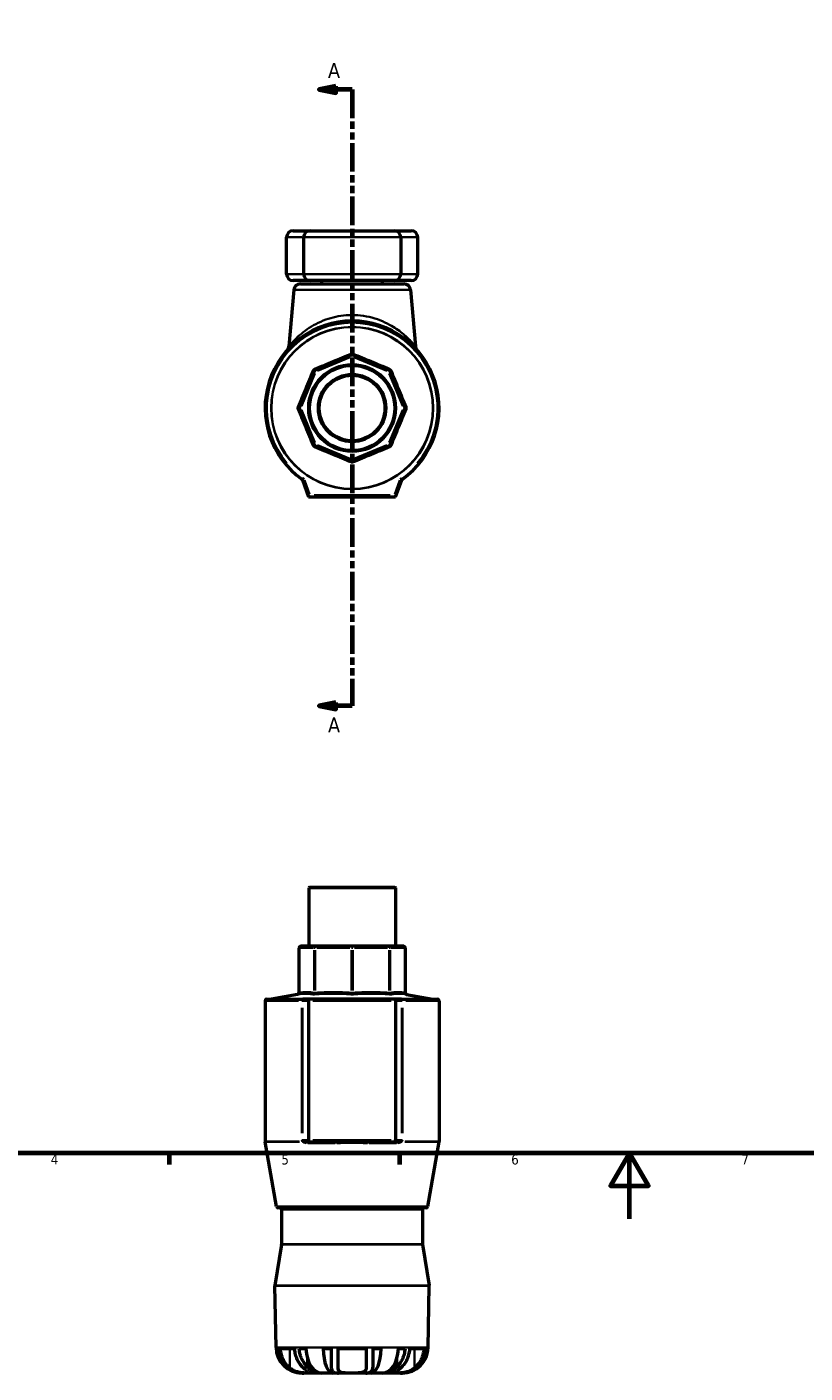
# Model space of a CAD drawing. Header units: millimetres. Extents: x 0 to 948, y -47 to 779.
# Tile 2 of 5: x 237 to 474, y -47 to 363. Entities that reach past the tile are written whole.
import ezdxf

# ---------------------------------------------------------------- set-up
doc = ezdxf.new("R2010")
doc.units = ezdxf.units.MM
doc.linetypes.add('DOUBLE_DASH_CHAIN', pattern=[1.2403, 0.6614, -0.0827, 0.1654, -0.0827, 0.1654, -0.0827])
for name, color, linetype, lineweight in [('Border (ANSI)', 7, 'Continuous', 70), ('Section Line (ANSI)', 7, 'DOUBLE_DASH_CHAIN', 70), ('Visible (ANSI)', 7, 'Continuous', 50), ('Visible Narrow (ANSI)', 7, 'Continuous', 35)]:
    doc.layers.add(name, color=color, linetype=linetype, lineweight=lineweight)
doc.styles.add('Label Text (ANSI)', font='tahoma.ttf')
doc.styles.add('Note Text (ANSI)', font='tahoma.ttf')

# ---------------------------------------------------------------- blocks, each defined once
blk = doc.blocks.new('Borders Default Border')
at = {"layer": 'Border (ANSI)'}
for p, q in [((280.33, 20), (280.33, 16.55)), ((350.42, 20), (350.42, 16.55))]:
    blk.add_line(p, q, dxfattribs=at)
at = {"layer": 'Border (ANSI)', "flags": 128}
for points in [[(20, 20), (20, 574), (821, 574), (821, 20), (20, 20)], [(420.5, 0), (420.5, 20), (414.73, 10), (426.27, 10), (420.5, 20)]]:
    blk.add_lwpolyline(points, dxfattribs=at)
at = {"layer": 'Border (ANSI)', "char_height": 3.05, "attachment_point": 7, "style": 'Note Text (ANSI)'}
for s, insert in [('4', (244.23, 16.55)), ('6', (384.49, 16.49)), ('7', (454.6, 16.55)), ('5', (314.48, 16.49))]:
    blk.add_mtext(s, dxfattribs=dict(at, insert=insert))
blk = doc.blocks.new('2dTransSection0')
at = {"layer": 'Section Line (ANSI)', "linetype": 'Continuous'}
for p, q in [((331.03, 344.94), (326.03, 343.94)), ((331.03, 342.94), (331.03, 344.94)), ((331.03, 343.94), (326.03, 343.94)), ((326.03, 343.94), (331.03, 342.94)), ((336.03, 343.94), (331.03, 343.94)), ((336.03, 343.94), (336.03, 335.72)), ((336.03, 164.42), (336.03, 156.2)), ((331.03, 157.2), (326.03, 156.2)), ((331.03, 156.2), (326.03, 156.2)), ((326.03, 156.2), (331.03, 155.2)), ((331.03, 155.2), (331.03, 157.2)), ((336.03, 156.2), (331.03, 156.2))]:
    blk.add_line(p, q, dxfattribs=at)
at = {"layer": 'Section Line (ANSI)', "linetype": 'DOUBLE_DASH_CHAIN', "ltscale": 13.158498}
blk.add_line((336.03, 343.94), (336.03, 156.2), dxfattribs=at)
at = {"layer": 'Section Line (ANSI)', "linetype": 'Continuous', "flags": 128}
for points in [[(331.03, 344.94), (326.03, 343.94), (331.03, 342.94), (331.03, 344.94)], [(331.03, 157.2), (326.03, 156.2), (331.03, 155.2), (331.03, 157.2)]]:
    blk.add_lwpolyline(points, dxfattribs=at)
at = {"layer": 'Section Line (ANSI)'}
for points in [[(331.03, 344.94), (326.03, 343.94), (331.03, 342.94), (331.03, 344.94)], [(331.03, 157.2), (326.03, 156.2), (331.03, 155.2), (331.03, 157.2)]]:
    blk.add_solid(points, dxfattribs=at)
at = {"layer": 'Section Line (ANSI)', "char_height": 4.57, "attachment_point": 7, "style": 'Label Text (ANSI)'}
for insert in [(328.67, 347.44), (328.67, 148.12)]:
    blk.add_mtext('A', dxfattribs=dict(at, insert=insert))

msp = doc.modelspace()

# ---------------------------------------------------------------- linework, layer by layer
at = {"layer": 'Visible (ANSI)'}
for p, q in [((318.051, 300.927), (323.231, 300.927)), ((323.231, 300.927), (348.831, 300.927)), ((348.831, 300.927), (354.011, 300.927)), ((316.051, 287.727), (316.051, 298.927)), ((321.231, 298.927), (321.231, 287.727)), ((350.831, 298.927), (350.831, 287.727)), ((356.011, 287.727), (356.011, 298.927)), ((318.273, 282.902), (316.771, 265.742)), ((323.231, 285.727), (318.051, 285.727)), ((320.265, 284.727), (351.797, 284.727)), ((348.831, 285.727), (323.231, 285.727)), ((326.781, 284.727), (326.781, 285.727)), ((345.281, 284.727), (345.281, 285.727)), ((354.011, 285.727), (348.831, 285.727)), ((353.79, 282.902), (355.291, 265.742)), ((335.84, 263.084), (324.742, 258.487)), ((347.32, 258.487), (336.223, 263.084)), ((324.471, 258.217), (319.875, 247.119)), ((352.188, 247.119), (347.591, 258.217)), ((319.875, 246.736), (324.471, 235.638)), ((347.591, 235.638), (352.188, 246.736)), ((324.742, 235.368), (335.84, 230.771)), ((336.223, 230.771), (347.32, 235.368)), ((320.917, 225.05), (322.781, 219.927)), ((349.281, 219.927), (351.146, 225.05)), ((323.131, 220.427), (322.781, 219.927)), ((322.781, 219.927), (349.281, 219.927)), ((349.281, 219.927), (348.931, 220.427)), ((323.061, 101.029), (322.811, 100.779)), ((349.252, 100.779), (322.811, 100.779)), ((322.811, 100.779), (322.811, 83.029)), ((323.061, 101.029), (349.002, 101.029)), ((349.002, 101.029), (349.252, 100.779)), ((349.252, 100.779), (349.252, 83.029)), ((319.837, 82.529), (319.837, 68.837)), ((324.933, 83.029), (320.337, 83.029)), ((336.031, 83.029), (324.933, 83.029)), ((347.129, 83.029), (336.031, 83.029)), ((351.726, 83.029), (347.129, 83.029)), ((352.226, 82.529), (352.226, 68.837)), ((309.531, 66.428), (309.531, 23.525)), ((310.031, 66.928), (321.024, 66.928)), ((319.423, 68.345), (311.429, 66.936)), ((321.387, 66.928), (321.024, 66.928)), ((323.131, 66.928), (321.387, 66.928)), ((322.781, 66.428), (322.781, 23.982)), ((348.931, 66.928), (323.131, 66.928)), ((350.676, 66.928), (348.931, 66.928)), ((349.281, 66.428), (349.281, 23.982)), ((351.038, 66.928), (350.676, 66.928)), ((351.038, 66.928), (362.031, 66.928)), ((352.639, 68.345), (360.633, 66.936)), ((362.531, 66.428), (362.531, 23.525)), ((313.008, 3.762), (309.539, 23.439)), ((321.804, 23.482), (323.131, 23.482)), ((323.131, 23.482), (331.297, 23.482)), ((340.765, 23.482), (348.931, 23.482)), ((348.931, 23.482), (350.259, 23.482)), ((359.054, 3.762), (362.524, 23.439)), ((358.562, 3.349), (313.501, 3.349)), ((314.566, 2.849), (314.566, -7.711)), ((357.496, 2.849), (357.496, -7.711)), ((314.56, -7.791), (312.538, -20.287)), ((357.503, -7.791), (359.524, -20.287)), ((312.86, -39.16), (312.532, -20.376)), ((359.203, -39.16), (359.53, -20.376)), ((313.57, -39.551), (313.074, -39.551)), ((318.438, -39.551), (314.198, -39.551)), ((321.935, -39.551), (319.93, -39.551)), ((329.671, -39.551), (327.17, -39.551)), ((329.671, -39.551), (329.671, -44.989)), ((340.271, -39.551), (331.791, -39.551)), ((331.791, -45.436), (331.791, -39.551)), ((340.271, -39.551), (340.271, -45.436)), ((342.391, -44.989), (342.391, -39.551)), ((344.892, -39.551), (342.391, -39.551)), ((352.133, -39.551), (350.127, -39.551)), ((357.865, -39.551), (353.625, -39.551)), ((358.988, -39.551), (358.493, -39.551)), ((320.939, -46.971), (320.809, -46.971)), ((320.939, -46.971), (320.939, -46.966)), ((321.272, -46.971), (320.939, -46.971)), ((322.848, -46.971), (321.272, -46.971)), ((325.424, -46.971), (322.848, -46.971)), ((325.424, -46.971), (325.424, -46.661)), ((326.764, -46.971), (325.424, -46.971)), ((330.206, -46.971), (326.764, -46.971)), ((330.206, -46.971), (330.206, -46.512)), ((331.879, -46.971), (330.206, -46.971)), ((336.031, -46.971), (331.879, -46.971)), ((340.184, -46.971), (336.031, -46.971)), ((341.857, -46.971), (340.184, -46.971)), ((341.857, -46.971), (341.857, -46.512)), ((345.298, -46.971), (341.857, -46.971)), ((346.638, -46.971), (345.298, -46.971)), ((346.638, -46.971), (346.638, -46.661)), ((349.214, -46.971), (346.638, -46.971)), ((350.791, -46.971), (349.214, -46.971)), ((351.124, -46.971), (350.791, -46.971)), ((351.124, -46.971), (351.124, -46.966)), ((351.254, -46.971), (351.124, -46.971))]:
    msp.add_line(p, q, dxfattribs=at)
for radius in [13.22, 12.97, 10.25, 10]:
    msp.add_circle((336.031, 246.927), radius, dxfattribs=at)
for centre, radius, start, end in [((318.051, 298.927), 2, 90, 180), ((323.231, 298.927), 2, 90, 180), ((348.831, 298.927), 2, 0, 90), ((354.011, 298.927), 2, 0, 90), ((318.051, 287.727), 2, 180, 270), ((323.231, 287.727), 2, 180, 270), ((348.831, 287.727), 2, 270, 0), ((354.011, 287.727), 2, 270, 0), ((320.265, 282.727), 2, 90, 175), ((351.797, 282.727), 2, 5, 90), ((336.031, 246.927), 26.5, 305.25374, 234.74626), ((314.779, 265.917), 2, 318.2186, 355), ((336.031, 262.622), 0.5, 67.5, 112.5), ((357.283, 265.917), 2, 185, 221.7814), ((324.933, 258.025), 0.5, 112.5, 157.5), ((347.129, 258.025), 0.5, 22.5, 67.5), ((320.337, 246.927), 0.5, 157.5, 202.5), ((351.726, 246.927), 0.5, 337.5, 22.5), ((324.933, 235.83), 0.5, 202.5, 247.5), ((347.129, 235.83), 0.5, 292.5, 337.5), ((336.031, 231.233), 0.5, 247.5, 292.5), ((320.447, 224.879), 0.5, 20, 54.74626), ((351.616, 224.879), 0.5, 125.25374, 160), ((320.337, 82.529), 0.5, 90, 180), ((351.726, 82.529), 0.5, 0, 90), ((310.031, 66.428), 0.5, 90, 180), ((311.342, 67.428), 0.5, 270, 280), ((319.337, 68.837), 0.5, 280, 0), ((352.726, 68.837), 0.5, 180, 260), ((360.72, 67.428), 0.5, 260, 270), ((362.031, 66.428), 0.5, 0, 90), ((310.031, 23.525), 0.5, 180, 190), ((362.031, 23.525), 0.5, 350, 0), ((313.501, 3.849), 0.5, 190, 270), ((314.066, 2.849), 0.5, 0, 90), ((357.996, 2.849), 0.5, 90, 180), ((358.562, 3.849), 0.5, 270, 350), ((314.066, -7.711), 0.5, 350.81116, 0), ((357.996, -7.711), 0.5, 180, 189.18884), ((313.032, -20.367), 0.5, 170.81116, 181), ((359.031, -20.367), 0.5, 359, 9.18884), ((320.809, -39.021), 7.95, 181, 270), ((351.254, -39.021), 7.95, 270, 359)]:
    msp.add_arc(centre, radius, start, end, dxfattribs=at)
for centre, major_axis, ratio, start_param, end_param in [((323.131, 66.428), (0, 0.5), 0.7002075, 0, 1.5707963), ((348.931, 66.428), (0, -0.5), 0.7002075, 1.5707963, 3.1415927), ((323.131, 23.982), (0, 0.5), 0.7002075, 1.5707963, 3.1415927), ((348.931, 23.982), (0, 0.5), 0.7002075, 3.1415927, 4.712389), ((320.939, -39.021), (0, -7.95), 0.9914449, 4.7791051, 6.2831853), ((326.764, -39.021), (0, -7.95), 0.6087614, 4.7791051, 6.2831853), ((330.206, -39.021), (0, -7.95), 0.3826834, 4.7791051, 6.2831853), ((341.857, -39.021), (0, -7.95), 0.3826834, 0, 1.5040802), ((345.298, -39.021), (0, -7.95), 0.6087614, 0, 1.5040802), ((351.124, -39.021), (0, -7.95), 0.9914449, 0, 1.5040802)]:
    msp.add_ellipse(centre, major_axis=major_axis, ratio=ratio, start_param=start_param, end_param=end_param, dxfattribs=at)
for points, knots in [([(313.57, -39.551), (313.589, -39.878), (313.628, -40.214), (313.777, -41.06), (313.916, -41.564), (314.245, -42.461), (314.466, -42.937), (314.991, -43.822), (315.295, -44.231), (315.723, -44.714), (315.856, -44.853), (315.996, -44.989)], [0.05156202, 0.05156202, 0.05156202, 0.05156202, 0.14466396, 0.14466396, 0.28932793, 0.28932793, 0.4369145, 0.4369145, 0.58450107, 0.58450107, 0.64439568, 0.64439568, 0.64439568, 0.64439568]), ([(317.056, -45.436), (316.747, -45.18), (316.46, -44.898), (315.909, -44.268), (315.608, -43.857), (315.089, -42.969), (314.871, -42.493), (314.544, -41.591), (314.405, -41.081), (314.256, -40.224), (314.217, -39.882), (314.198, -39.551)], [4.13331825, 4.13331825, 4.13331825, 4.13331825, 4.25447017, 4.25447017, 4.40184099, 4.40184099, 4.54921182, 4.54921182, 4.69530647, 4.69530647, 4.78983212, 4.78983212, 4.78983212, 4.78983212]), ([(318.438, -39.551), (318.457, -39.882), (318.496, -40.224), (318.645, -41.081), (318.784, -41.591), (319.111, -42.493), (319.329, -42.969), (319.848, -43.857), (320.149, -44.268), (320.7, -44.898), (320.987, -45.18), (321.296, -45.436)], [0.051569, 0.051569, 0.051569, 0.051569, 0.14609465, 0.14609465, 0.2921893, 0.2921893, 0.43956012, 0.43956012, 0.58693095, 0.58693095, 0.70808287, 0.70808287, 0.70808287, 0.70808287]), ([(322.356, -44.989), (322.216, -44.853), (322.083, -44.714), (321.655, -44.231), (321.351, -43.822), (320.826, -42.937), (320.605, -42.461), (320.276, -41.564), (320.137, -41.06), (319.988, -40.214), (319.949, -39.878), (319.93, -39.551)], [4.44229312, 4.44229312, 4.44229312, 4.44229312, 4.50218773, 4.50218773, 4.6497743, 4.6497743, 4.79736088, 4.79736088, 4.94202484, 4.94202484, 5.03512678, 5.03512678, 5.03512678, 5.03512678]), ([(352.133, -39.551), (352.113, -39.878), (352.074, -40.214), (351.925, -41.06), (351.786, -41.564), (351.458, -42.461), (351.237, -42.937), (350.712, -43.822), (350.408, -44.231), (349.979, -44.714), (349.846, -44.853), (349.706, -44.989)], [0.05156202, 0.05156202, 0.05156202, 0.05156202, 0.14466396, 0.14466396, 0.28932793, 0.28932793, 0.4369145, 0.4369145, 0.58450107, 0.58450107, 0.64439568, 0.64439568, 0.64439568, 0.64439568]), ([(350.766, -45.436), (351.076, -45.18), (351.362, -44.898), (351.913, -44.268), (352.214, -43.857), (352.733, -42.969), (352.952, -42.493), (353.278, -41.591), (353.417, -41.081), (353.566, -40.224), (353.605, -39.882), (353.625, -39.551)], [4.13331825, 4.13331825, 4.13331825, 4.13331825, 4.25447017, 4.25447017, 4.40184099, 4.40184099, 4.54921182, 4.54921182, 4.69530647, 4.69530647, 4.78983212, 4.78983212, 4.78983212, 4.78983212]), ([(357.865, -39.551), (357.845, -39.882), (357.806, -40.224), (357.657, -41.081), (357.518, -41.591), (357.192, -42.493), (356.973, -42.969), (356.454, -43.857), (356.153, -44.268), (355.602, -44.898), (355.316, -45.18), (355.006, -45.436)], [0.051569, 0.051569, 0.051569, 0.051569, 0.14609465, 0.14609465, 0.2921893, 0.2921893, 0.43956012, 0.43956012, 0.58693095, 0.58693095, 0.70808287, 0.70808287, 0.70808287, 0.70808287]), ([(356.066, -44.989), (356.206, -44.853), (356.339, -44.714), (356.768, -44.231), (357.072, -43.822), (357.597, -42.937), (357.818, -42.461), (358.146, -41.564), (358.285, -41.06), (358.434, -40.214), (358.473, -39.878), (358.493, -39.551)], [4.44229312, 4.44229312, 4.44229312, 4.44229312, 4.50218773, 4.50218773, 4.6497743, 4.6497743, 4.79736088, 4.79736088, 4.94202484, 4.94202484, 5.03512678, 5.03512678, 5.03512678, 5.03512678]), ([(315.996, -44.989), (316.334, -45.315), (316.711, -45.61), (317.374, -46.019), (317.632, -46.157), (318.103, -46.372), (318.31, -46.455), (318.757, -46.611), (318.997, -46.681), (319.648, -46.838), (320.058, -46.903), (320.741, -46.961), (321.009, -46.971), (321.272, -46.971)], [-0.71694878, -0.71694878, -0.71694878, -0.71694878, -0.56456369, -0.56456369, -0.47451843, -0.47451843, -0.40696069, -0.40696069, -0.33204811, -0.33204811, -0.20663387, -0.20663387, -0.12272971, -0.12272971, -0.12272971, -0.12272971]), ([(325.424, -46.971), (325.414, -46.971), (325.402, -46.971), (325.278, -46.962), (325.106, -46.915), (324.748, -46.759), (324.601, -46.685), (324.294, -46.512), (324.138, -46.416), (323.751, -46.158), (323.514, -45.986), (322.97, -45.553), (322.662, -45.284), (322.356, -44.989)], [-0.74262785, -0.74262785, -0.74262785, -0.74262785, -0.72528432, -0.72528432, -0.56812603, -0.56812603, -0.47746508, -0.47746508, -0.39543311, -0.39543311, -0.2836592, -0.2836592, -0.14499391, -0.14499391, -0.14499391, -0.14499391]), ([(329.671, -44.989), (329.671, -45.222), (329.689, -45.438), (329.777, -45.859), (329.852, -46.056), (330.035, -46.341), (330.123, -46.442), (330.333, -46.62), (330.456, -46.696), (330.803, -46.851), (331.046, -46.91), (331.496, -46.963), (331.683, -46.971), (331.879, -46.971)], [-0.73032862, -0.73032862, -0.73032862, -0.73032862, -0.62191805, -0.62191805, -0.5009348, -0.5009348, -0.42033935, -0.42033935, -0.3378723, -0.3378723, -0.21476175, -0.21476175, -0.136614, -0.136614, -0.136614, -0.136614]), ([(340.184, -46.971), (340.429, -46.971), (340.658, -46.958), (341.133, -46.885), (341.365, -46.815), (341.671, -46.656), (341.769, -46.59), (341.931, -46.446), (341.998, -46.372), (342.131, -46.188), (342.192, -46.074), (342.347, -45.674), (342.391, -45.351), (342.391, -44.989)], [-0.59605589, -0.59605589, -0.59605589, -0.59605589, -0.49835207, -0.49835207, -0.37488682, -0.37488682, -0.30607351, -0.30607351, -0.24598672, -0.24598672, -0.16941045, -0.16941045, 0, 0, 0, 0]), ([(349.706, -44.989), (349.641, -45.052), (349.576, -45.113), (349.155, -45.504), (348.798, -45.798), (348.284, -46.176), (348.114, -46.292), (347.813, -46.484), (347.68, -46.563), (347.395, -46.72), (347.25, -46.789), (346.9, -46.934), (346.737, -46.971), (346.638, -46.971)], [-0.62468248, -0.62468248, -0.62468248, -0.62468248, -0.59542086, -0.59542086, -0.43508992, -0.43508992, -0.35264048, -0.35264048, -0.28087756, -0.28087756, -0.18894313, -0.18894313, -0.02904214, -0.02904214, -0.02904214, -0.02904214]), ([(350.791, -46.971), (351.206, -46.971), (351.634, -46.946), (352.405, -46.836), (352.739, -46.768), (353.305, -46.611), (353.537, -46.535), (354.007, -46.353), (354.242, -46.248), (354.855, -45.932), (355.214, -45.701), (355.728, -45.3), (355.902, -45.148), (356.066, -44.989)], [-0.81446031, -0.81446031, -0.81446031, -0.81446031, -0.68113079, -0.68113079, -0.5785267, -0.5785267, -0.50469982, -0.50469982, -0.42592364, -0.42592364, -0.2922088, -0.2922088, -0.21768326, -0.21768326, -0.21768326, -0.21768326]), ([(322.848, -46.971), (322.79, -46.971), (322.728, -46.971), (322.379, -46.971), (322.027, -46.972), (321.186, -46.939), (320.697, -46.901), (319.833, -46.749), (319.48, -46.665), (318.818, -46.451), (318.515, -46.33), (317.842, -45.999), (317.49, -45.778), (317.134, -45.499), (317.095, -45.468), (317.056, -45.436)], [-1.49358939, -1.49358939, -1.49358939, -1.49358939, -1.45621584, -1.45621584, -1.29721689, -1.29721689, -1.12515743, -1.12515743, -1.00774439, -1.00774439, -0.90220183, -0.90220183, -0.76236915, -0.76236915, -0.74495913, -0.74495913, -0.74495913, -0.74495913]), ([(321.296, -45.436), (321.479, -45.587), (321.655, -45.726), (322.071, -46.042), (322.306, -46.209), (322.701, -46.475), (322.865, -46.578), (323.173, -46.767), (323.296, -46.838), (323.445, -46.943), (323.433, -46.96), (323.231, -46.973), (323.07, -46.971), (322.848, -46.971)], [-2.24129673, -2.24129673, -2.24129673, -2.24129673, -2.16137874, -2.16137874, -2.04262519, -2.04262519, -1.93829765, -1.93829765, -1.8054604, -1.8054604, -1.63659589, -1.63659589, -1.49358939, -1.49358939, -1.49358939, -1.49358939]), ([(336.031, -46.971), (336.021, -46.971), (336.011, -46.971), (335.492, -46.971), (334.987, -46.974), (334.006, -46.953), (333.543, -46.926), (332.867, -46.796), (332.626, -46.718), (332.259, -46.513), (332.125, -46.397), (331.899, -46.084), (331.828, -45.878), (331.795, -45.578), (331.791, -45.508), (331.791, -45.436)], [-1.45007107, -1.45007107, -1.45007107, -1.45007107, -1.44698223, -1.44698223, -1.2881596, -1.2881596, -1.11864522, -1.11864522, -0.99732223, -0.99732223, -0.89260696, -0.89260696, -0.76048499, -0.76048499, -0.72234283, -0.72234283, -0.72234283, -0.72234283]), ([(340.271, -45.436), (340.271, -45.495), (340.269, -45.552), (340.243, -45.848), (340.175, -46.061), (339.953, -46.381), (339.822, -46.499), (339.463, -46.707), (339.23, -46.786), (338.573, -46.92), (338.125, -46.949), (337.125, -46.974), (336.581, -46.971), (336.031, -46.971)], [-2.17846418, -2.17846418, -2.17846418, -2.17846418, -2.14730463, -2.14730463, -2.01251162, -2.01251162, -1.90755324, -1.90755324, -1.78772834, -1.78772834, -1.62147318, -1.62147318, -1.45007107, -1.45007107, -1.45007107, -1.45007107]), ([(349.214, -46.971), (349.19, -46.971), (349.166, -46.971), (348.906, -46.971), (348.751, -46.973), (348.612, -46.948), (348.644, -46.918), (348.866, -46.78), (349.003, -46.699), (349.335, -46.491), (349.517, -46.373), (349.976, -46.053), (350.262, -45.842), (350.628, -45.549), (350.697, -45.493), (350.766, -45.436)], [-1.46220664, -1.46220664, -1.46220664, -1.46220664, -1.44677312, -1.44677312, -1.28834115, -1.28834115, -1.11838738, -1.11838738, -0.99886442, -0.99886442, -0.89417515, -0.89417515, -0.7597182, -0.7597182, -0.7290841, -0.7290841, -0.7290841, -0.7290841]), ([(355.006, -45.436), (354.895, -45.528), (354.781, -45.615), (354.351, -45.919), (354.009, -46.113), (353.343, -46.414), (353.032, -46.527), (352.335, -46.728), (351.955, -46.805), (351.08, -46.929), (350.609, -46.954), (349.803, -46.974), (349.47, -46.971), (349.214, -46.971)], [-2.19556834, -2.19556834, -2.19556834, -2.19556834, -2.14718463, -2.14718463, -2.01899354, -2.01899354, -1.91455638, -1.91455638, -1.79059176, -1.79059176, -1.62280192, -1.62280192, -1.46220664, -1.46220664, -1.46220664, -1.46220664])]:
    msp.add_open_spline(points, degree=3, knots=knots, dxfattribs=at)
at = {"layer": 'Visible Narrow (ANSI)'}
for p, q in [((320.747, 298.927), (316.065, 298.927)), ((350.649, 298.927), (321.413, 298.927)), ((355.998, 298.927), (351.315, 298.927)), ((316.065, 287.727), (320.747, 287.727)), ((321.413, 287.727), (350.649, 287.727)), ((351.315, 287.727), (355.998, 287.727)), ((353.571, 282.902), (318.491, 282.902)), ((325.488, 258.255), (335.476, 262.392)), ((336.016, 262.658), (335.84, 263.083)), ((336.222, 263.083), (336.046, 262.658)), ((336.586, 262.392), (346.574, 258.255)), ((324.743, 258.486), (324.918, 258.061)), ((347.144, 258.061), (347.32, 258.486)), ((320.566, 247.482), (324.704, 257.47)), ((324.897, 258.04), (324.473, 258.216)), ((347.59, 258.216), (347.165, 258.04)), ((347.359, 257.47), (351.496, 247.482)), ((319.876, 247.118), (320.3, 246.942)), ((320.3, 246.912), (319.876, 246.737)), ((324.704, 236.384), (320.566, 246.372)), ((351.496, 246.372), (347.359, 236.384)), ((351.762, 246.942), (352.186, 247.118)), ((352.186, 246.737), (351.762, 246.912)), ((324.473, 235.639), (324.897, 235.815)), ((324.918, 235.793), (324.743, 235.369)), ((335.476, 231.463), (325.488, 235.6)), ((346.574, 235.6), (336.586, 231.463)), ((347.32, 235.369), (347.144, 235.793)), ((347.165, 235.815), (347.59, 235.639)), ((335.84, 230.772), (336.016, 231.196)), ((336.046, 231.196), (336.222, 230.772)), ((321.001, 225.664), (320.736, 225.289)), ((351.326, 225.289), (351.061, 225.664)), ((320.918, 225.051), (321.35, 225.208)), ((323.044, 220.667), (321.474, 224.981)), ((350.589, 224.981), (349.018, 220.667)), ((350.713, 225.208), (351.144, 225.051)), ((347.641, 220.427), (324.421, 220.427)), ((319.871, 82.529), (319.837, 82.529)), ((320.104, 82.529), (324.242, 82.529)), ((324.724, 82.529), (324.479, 82.529)), ((325.297, 82.529), (335.285, 82.529)), ((336.204, 82.529), (335.858, 82.529)), ((336.777, 82.529), (346.765, 82.529)), ((347.583, 82.529), (347.338, 82.529)), ((347.821, 82.529), (351.958, 82.529)), ((352.226, 82.529), (352.192, 82.529)), ((319.875, 69.534), (319.875, 81.845)), ((324.471, 81.845), (324.471, 69.534)), ((324.742, 69.534), (324.742, 81.845)), ((335.84, 81.845), (335.84, 69.534)), ((336.223, 69.534), (336.223, 81.845)), ((347.32, 81.845), (347.32, 69.534)), ((347.591, 69.534), (347.591, 81.845)), ((352.188, 81.845), (352.188, 69.534)), ((319.719, 66.428), (309.561, 66.428)), ((311.732, 66.936), (360.33, 66.936)), ((320.748, 66.428), (320.911, 66.428)), ((321.01, 66.428), (322.688, 66.428)), ((324.106, 66.428), (347.956, 66.428)), ((349.374, 66.428), (351.053, 66.428)), ((351.151, 66.428), (351.315, 66.428)), ((362.501, 66.428), (352.343, 66.428)), ((320.735, 64.306), (320.735, 26.104)), ((320.917, 26.104), (320.917, 64.306)), ((351.146, 64.306), (351.146, 26.104)), ((351.327, 26.104), (351.327, 64.306)), ((309.562, 23.525), (319.861, 23.525)), ((319.995, 23.439), (309.57, 23.439)), ((320.748, 23.982), (320.911, 23.982)), ((322.688, 23.982), (321.01, 23.982)), ((330.89, 23.068), (322.493, 23.068)), ((347.956, 23.982), (324.106, 23.982)), ((349.57, 23.068), (341.172, 23.068)), ((351.053, 23.982), (349.374, 23.982)), ((351.151, 23.982), (351.315, 23.982)), ((362.493, 23.439), (352.068, 23.439)), ((352.201, 23.525), (362.501, 23.525)), ((313.292, 3.762), (358.771, 3.762)), ((357.232, 2.849), (314.83, 2.849)), ((357.238, -7.791), (314.824, -7.791)), ((314.83, -7.711), (357.232, -7.711)), ((359.241, -20.376), (312.821, -20.376)), ((312.828, -20.287), (359.235, -20.287)), ((313.145, -39.16), (358.917, -39.16)), ((317.056, -45.142), (317.056, -39.846)), ((355.006, -45.142), (355.006, -39.846)), ((322.356, -44.855), (322.356, -42.437)), ((349.706, -44.855), (349.706, -42.437))]:
    msp.add_line(p, q, dxfattribs=at)
for radius in [24.689, 24.602]:
    msp.add_circle((336.031, 246.927), radius, dxfattribs=at)
for centre, radius, start, end in [((336.031, 246.927), 26, 319.72836, 220.27164), ((320.447, 224.879), 1, 21.73731, 53.00895), ((351.616, 224.879), 1, 126.99105, 158.26269)]:
    msp.add_arc(centre, radius, start, end, dxfattribs=at)
for centre, major_axis, ratio, start_param, end_param in [((335.649, 263.546), (0.191, -0.462), 0.0635803, 4.9454304, 6.2127772), ((336.414, 263.546), (-0.191, -0.462), 0.0635803, 0.0704082, 1.3377549), ((324.01, 258.408), (0.462, -0.191), 0.0635803, 4.9454304, 6.2127772), ((324.551, 258.949), (0.191, -0.462), 0.0635803, 0.0704082, 1.3377549), ((347.512, 258.949), (-0.191, -0.462), 0.0635803, 4.9454304, 6.2127772), ((348.053, 258.408), (-0.462, -0.191), 0.0635803, 0.0704082, 1.3377549), ((319.413, 247.31), (0.462, -0.191), 0.0635803, 0.0704082, 1.3377549), ((319.413, 246.545), (0.462, 0.191), 0.0635803, 4.9454304, 6.2127772), ((352.65, 247.31), (-0.462, -0.191), 0.0635803, 4.9454304, 6.2127772), ((352.65, 246.545), (-0.462, 0.191), 0.0635803, 0.0704082, 1.3377549), ((324.01, 235.447), (0.462, 0.191), 0.0635803, 0.0704082, 1.3377549), ((324.551, 234.906), (0.191, 0.462), 0.0635803, 4.9454304, 6.2127772), ((347.512, 234.906), (-0.191, 0.462), 0.0635803, 0.0704082, 1.3377549), ((348.053, 235.447), (-0.462, 0.191), 0.0635803, 4.9454304, 6.2127772), ((335.649, 230.309), (0.191, 0.462), 0.0635803, 0.0704082, 1.3377549), ((336.414, 230.309), (-0.191, 0.462), 0.0635803, 4.9454304, 6.2127772), ((320.337, 82.529), (0, 0.5), 0.9238795, 0.0785398, 1.4922565), ((324.933, 82.529), (0, 0.5), 0.9238795, 0.0785398, 1.4922565), ((324.933, 82.529), (0, 0.5), 0.3826834, 0.0785398, 1.4922565), ((336.031, 82.529), (0, 0.5), 0.3826834, 0.0785398, 1.4922565), ((336.031, 82.529), (0, 0.5), 0.3826834, 4.7909288, 6.2046455), ((347.129, 82.529), (0, 0.5), 0.3826834, 4.7909288, 6.2046455), ((347.129, 82.529), (0, 0.5), 0.9238795, 4.7909288, 6.2046455), ((351.726, 82.529), (0, 0.5), 0.9238795, 4.7909288, 6.2046455), ((319.413, 68.85), (0.082, -0.493), 0.9220103, 0.0807337, 1.3480804), ((321.024, 66.428), (0, 0.5), 0.5771985, 0.0785398, 1.4922565), ((321.387, 66.428), (0, 0.5), 0.9396926, 0.0785398, 1.4922565), ((324.01, 68.85), (-0.082, -0.493), 0.9220103, 0.3853492, 1.6526959), ((324.551, 68.85), (0.034, -0.499), 0.3819092, 0.2067117, 1.4740584), ((335.649, 68.85), (-0.034, -0.499), 0.3819092, 0.2593712, 1.5267179), ((336.414, 68.85), (0.034, -0.499), 0.3819092, 4.7564674, 6.0238141), ((347.512, 68.85), (-0.034, -0.499), 0.3819092, 4.8091269, 6.0764736), ((348.053, 68.85), (0.082, -0.493), 0.9220103, 4.6304894, 5.8978361), ((350.676, 66.428), (0, 0.5), 0.9396926, 4.7909288, 6.2046455), ((351.038, 66.428), (0, 0.5), 0.5771985, 4.7909288, 6.2046455), ((352.65, 68.85), (-0.082, -0.493), 0.9220103, 4.9351049, 6.2024516), ((320.604, 23.525), (0.404, 0.295), 0.379981, 5.2296568, 5.9101114), ((320.756, 23.352), (0.345, 0.362), 0.3293275, 5.285784, 5.9605184), ((321.804, 22.982), (0, 0.5), 0.5285168, 4.9567351, 6.2133721), ((331.297, 22.982), (0, 0.5), 0.1758628, 4.9567351, 6.2133721), ((340.765, 22.982), (0, 0.5), 0.1758628, 0.0698132, 1.3264502), ((350.259, 22.982), (0, 0.5), 0.5285168, 0.0698132, 1.3264502), ((351.306, 23.352), (-0.345, 0.362), 0.3293275, 0.3226669, 0.9974013), ((351.458, 23.525), (-0.404, 0.295), 0.379981, 0.3730739, 1.0535285)]:
    msp.add_ellipse(centre, major_axis=major_axis, ratio=ratio, start_param=start_param, end_param=end_param, dxfattribs=at)
for points, knots in [([(355.29, 265.744), (355.29, 265.744), (355.244, 265.801), (354.936, 266.171), (354.478, 266.715), (353.173, 268.078), (352.309, 268.905), (350.182, 270.62), (348.892, 271.513), (345.605, 273.304), (343.502, 274.147), (338.968, 275.181), (336.546, 275.368), (332.034, 275.008), (329.945, 274.532), (325.878, 273.064), (323.956, 272.015), (320.636, 269.721), (319.255, 268.455), (317.649, 266.786), (317.189, 266.245), (316.849, 265.837), (316.788, 265.763), (316.772, 265.744), (316.771, 265.742), (316.771, 265.742)], [1.2089092, 1.2089092, 1.2089092, 1.2089092, 1.451738, 1.451738, 2.0183353, 2.0183353, 2.6155044, 2.6155044, 3.256445, 3.256445, 4.0573155, 4.0573155, 4.8482691, 4.8482691, 5.5677295, 5.5677295, 6.3892993, 6.3892993, 7.2519297, 7.2519297, 7.7999912, 7.7999912, 8.0412352, 8.0412352, 8.0771518, 8.0771518, 8.0771518, 8.0771518]), ([(335.651, 263.459), (333.813, 262.694), (331.973, 261.93), (330.133, 261.167), (328.292, 260.405), (326.451, 259.645), (324.611, 258.886)], [-3.2220797, -3.2220797, -3.2220797, -3.2220797, -2.6210337, -2.6210337, -2.6210337, -2.0199876, -2.0199876, -2.0199876, -2.0199876]), ([(336.412, 263.459), (336.325, 263.495), (336.234, 263.519), (336.038, 263.541), (335.935, 263.536), (335.771, 263.503), (335.71, 263.484), (335.651, 263.459)], [-0.078591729, -0.078591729, -0.078591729, -0.078591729, -0.050300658, -0.050300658, -0.019346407, -0.019346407, 0, 0, 0, 0]), ([(347.452, 258.886), (345.612, 259.645), (343.77, 260.405), (341.93, 261.167), (340.089, 261.93), (338.249, 262.694), (336.412, 263.459)], [-3.2220797, -3.2220797, -3.2220797, -3.2220797, -2.6210337, -2.6210337, -2.6210337, -2.0199876, -2.0199876, -2.0199876, -2.0199876]), ([(324.072, 258.348), (323.314, 256.508), (322.554, 254.666), (321.791, 252.826), (321.029, 250.985), (320.264, 249.146), (319.499, 247.308)], [-3.2220797, -3.2220797, -3.2220797, -3.2220797, -2.6210337, -2.6210337, -2.6210337, -2.0199876, -2.0199876, -2.0199876, -2.0199876]), ([(324.611, 258.886), (324.524, 258.851), (324.442, 258.802), (324.289, 258.68), (324.219, 258.603), (324.127, 258.464), (324.097, 258.407), (324.072, 258.348)], [-0.078591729, -0.078591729, -0.078591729, -0.078591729, -0.050300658, -0.050300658, -0.019346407, -0.019346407, 0, 0, 0, 0]), ([(347.99, 258.348), (347.954, 258.435), (347.906, 258.516), (347.784, 258.67), (347.707, 258.74), (347.568, 258.832), (347.511, 258.862), (347.452, 258.886)], [-0.078591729, -0.078591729, -0.078591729, -0.078591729, -0.050300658, -0.050300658, -0.019346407, -0.019346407, 0, 0, 0, 0]), ([(352.563, 247.308), (351.798, 249.146), (351.034, 250.985), (350.271, 252.826), (349.509, 254.666), (348.749, 256.508), (347.99, 258.348)], [-3.2220797, -3.2220797, -3.2220797, -3.2220797, -2.6210337, -2.6210337, -2.6210337, -2.0199876, -2.0199876, -2.0199876, -2.0199876]), ([(319.499, 247.308), (319.463, 247.222), (319.44, 247.13), (319.418, 246.935), (319.423, 246.831), (319.456, 246.667), (319.475, 246.606), (319.499, 246.547)], [-0.078591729, -0.078591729, -0.078591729, -0.078591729, -0.050300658, -0.050300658, -0.019346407, -0.019346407, 0, 0, 0, 0]), ([(319.499, 246.547), (320.264, 244.709), (321.029, 242.87), (321.791, 241.029), (322.554, 239.188), (323.314, 237.347), (324.072, 235.507)], [-3.2220797, -3.2220797, -3.2220797, -3.2220797, -2.6210337, -2.6210337, -2.6210337, -2.0199876, -2.0199876, -2.0199876, -2.0199876]), ([(347.99, 235.507), (348.749, 237.347), (349.509, 239.188), (350.271, 241.029), (351.034, 242.87), (351.798, 244.709), (352.563, 246.547)], [-3.2220797, -3.2220797, -3.2220797, -3.2220797, -2.6210337, -2.6210337, -2.6210337, -2.0199876, -2.0199876, -2.0199876, -2.0199876]), ([(352.563, 246.547), (352.599, 246.633), (352.623, 246.725), (352.644, 246.92), (352.64, 247.024), (352.606, 247.187), (352.588, 247.249), (352.563, 247.308)], [-0.078591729, -0.078591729, -0.078591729, -0.078591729, -0.050300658, -0.050300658, -0.019346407, -0.019346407, 0, 0, 0, 0]), ([(324.072, 235.507), (324.108, 235.42), (324.156, 235.339), (324.279, 235.185), (324.356, 235.115), (324.495, 235.023), (324.551, 234.993), (324.611, 234.968)], [-0.078591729, -0.078591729, -0.078591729, -0.078591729, -0.050300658, -0.050300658, -0.019346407, -0.019346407, 0, 0, 0, 0]), ([(324.611, 234.968), (326.451, 234.21), (328.292, 233.45), (330.133, 232.687), (331.973, 231.925), (333.813, 231.161), (335.651, 230.396)], [-3.2220797, -3.2220797, -3.2220797, -3.2220797, -2.6210337, -2.6210337, -2.6210337, -2.0199876, -2.0199876, -2.0199876, -2.0199876]), ([(336.412, 230.396), (338.249, 231.161), (340.089, 231.925), (341.93, 232.687), (343.77, 233.45), (345.612, 234.21), (347.452, 234.968)], [-3.2220797, -3.2220797, -3.2220797, -3.2220797, -2.6210337, -2.6210337, -2.6210337, -2.0199876, -2.0199876, -2.0199876, -2.0199876]), ([(347.452, 234.968), (347.538, 235.004), (347.62, 235.052), (347.773, 235.175), (347.843, 235.252), (347.936, 235.391), (347.966, 235.448), (347.99, 235.507)], [-0.078591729, -0.078591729, -0.078591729, -0.078591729, -0.050300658, -0.050300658, -0.019346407, -0.019346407, 0, 0, 0, 0]), ([(335.651, 230.396), (335.737, 230.36), (335.829, 230.336), (336.024, 230.314), (336.128, 230.319), (336.291, 230.352), (336.353, 230.371), (336.412, 230.396)], [-0.078591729, -0.078591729, -0.078591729, -0.078591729, -0.050300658, -0.050300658, -0.019346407, -0.019346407, 0, 0, 0, 0]), ([(319.423, 68.345), (319.423, 68.345), (319.43, 68.346), (319.456, 68.35), (319.475, 68.354), (319.499, 68.358)], [-0.039294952, -0.039294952, -0.039294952, -0.039294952, -0.019346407, -0.019346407, 0, 0, 0, 0]), ([(319.499, 68.358), (320.264, 68.485), (321.029, 68.556), (321.791, 68.556), (322.554, 68.556), (323.314, 68.485), (324.072, 68.358)], [-3.2220797, -3.2220797, -3.2220797, -3.2220797, -2.6210337, -2.6210337, -2.6210337, -2.0199876, -2.0199876, -2.0199876, -2.0199876]), ([(319.875, 68.85), (319.862, 68.846), (319.853, 68.843), (319.84, 68.839), (319.837, 68.837), (319.837, 68.837)], [0, 0, 0, 0, 0.019346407, 0.019346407, 0.039294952, 0.039294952, 0.039294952, 0.039294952]), ([(324.471, 68.85), (323.706, 68.978), (322.94, 69.048), (322.173, 69.048), (321.406, 69.048), (320.64, 68.978), (319.875, 68.85)], [2.0199876, 2.0199876, 2.0199876, 2.0199876, 2.6210337, 2.6210337, 2.6210337, 3.2220797, 3.2220797, 3.2220797, 3.2220797]), ([(324.072, 68.358), (324.108, 68.352), (324.156, 68.348), (324.279, 68.344), (324.356, 68.345), (324.495, 68.35), (324.551, 68.354), (324.611, 68.358)], [-0.078591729, -0.078591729, -0.078591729, -0.078591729, -0.050300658, -0.050300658, -0.019346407, -0.019346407, 0, 0, 0, 0]), ([(324.742, 68.85), (324.712, 68.846), (324.684, 68.843), (324.614, 68.837), (324.575, 68.837), (324.514, 68.84), (324.489, 68.844), (324.471, 68.85)], [0, 0, 0, 0, 0.019346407, 0.019346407, 0.050300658, 0.050300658, 0.078591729, 0.078591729, 0.078591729, 0.078591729]), ([(324.611, 68.358), (326.451, 68.485), (328.292, 68.556), (330.133, 68.556), (331.973, 68.556), (333.813, 68.485), (335.651, 68.358)], [-3.2220797, -3.2220797, -3.2220797, -3.2220797, -2.6210337, -2.6210337, -2.6210337, -2.0199876, -2.0199876, -2.0199876, -2.0199876]), ([(335.84, 68.85), (333.993, 68.978), (332.142, 69.048), (330.291, 69.048), (328.44, 69.048), (326.589, 68.978), (324.742, 68.85)], [2.0199876, 2.0199876, 2.0199876, 2.0199876, 2.6210337, 2.6210337, 2.6210337, 3.2220797, 3.2220797, 3.2220797, 3.2220797]), ([(335.651, 68.358), (335.737, 68.352), (335.829, 68.348), (336.024, 68.344), (336.128, 68.345), (336.291, 68.35), (336.353, 68.354), (336.412, 68.358)], [-0.078591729, -0.078591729, -0.078591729, -0.078591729, -0.050300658, -0.050300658, -0.019346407, -0.019346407, 0, 0, 0, 0]), ([(336.223, 68.85), (336.193, 68.846), (336.162, 68.843), (336.08, 68.837), (336.028, 68.837), (335.929, 68.84), (335.883, 68.844), (335.84, 68.85)], [0, 0, 0, 0, 0.019346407, 0.019346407, 0.050300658, 0.050300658, 0.078591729, 0.078591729, 0.078591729, 0.078591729]), ([(347.32, 68.85), (345.473, 68.978), (343.622, 69.048), (341.771, 69.048), (339.92, 69.048), (338.07, 68.978), (336.223, 68.85)], [2.0199876, 2.0199876, 2.0199876, 2.0199876, 2.6210337, 2.6210337, 2.6210337, 3.2220797, 3.2220797, 3.2220797, 3.2220797]), ([(336.412, 68.358), (338.249, 68.485), (340.089, 68.556), (341.93, 68.556), (343.77, 68.556), (345.612, 68.485), (347.452, 68.358)], [-3.2220797, -3.2220797, -3.2220797, -3.2220797, -2.6210337, -2.6210337, -2.6210337, -2.0199876, -2.0199876, -2.0199876, -2.0199876]), ([(347.591, 68.85), (347.579, 68.846), (347.563, 68.843), (347.517, 68.837), (347.482, 68.837), (347.405, 68.84), (347.364, 68.844), (347.32, 68.85)], [0, 0, 0, 0, 0.019346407, 0.019346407, 0.050300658, 0.050300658, 0.078591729, 0.078591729, 0.078591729, 0.078591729]), ([(347.452, 68.358), (347.538, 68.352), (347.62, 68.348), (347.773, 68.344), (347.843, 68.345), (347.936, 68.35), (347.966, 68.354), (347.99, 68.358)], [-0.078591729, -0.078591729, -0.078591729, -0.078591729, -0.050300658, -0.050300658, -0.019346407, -0.019346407, 0, 0, 0, 0]), ([(352.188, 68.85), (351.423, 68.978), (350.656, 69.048), (349.889, 69.048), (349.123, 69.048), (348.356, 68.978), (347.591, 68.85)], [2.0199876, 2.0199876, 2.0199876, 2.0199876, 2.6210337, 2.6210337, 2.6210337, 3.2220797, 3.2220797, 3.2220797, 3.2220797]), ([(347.99, 68.358), (348.749, 68.485), (349.509, 68.556), (350.271, 68.556), (351.034, 68.556), (351.798, 68.485), (352.563, 68.358)], [-3.2220797, -3.2220797, -3.2220797, -3.2220797, -2.6210337, -2.6210337, -2.6210337, -2.0199876, -2.0199876, -2.0199876, -2.0199876]), ([(352.226, 68.837), (352.226, 68.837), (352.225, 68.838), (352.218, 68.84), (352.206, 68.844), (352.188, 68.85)], [0.039294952, 0.039294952, 0.039294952, 0.039294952, 0.050300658, 0.050300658, 0.078591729, 0.078591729, 0.078591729, 0.078591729]), ([(352.563, 68.358), (352.599, 68.352), (352.623, 68.348), (352.637, 68.345), (352.639, 68.345), (352.639, 68.345)], [-0.078591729, -0.078591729, -0.078591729, -0.078591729, -0.050300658, -0.050300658, -0.039294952, -0.039294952, -0.039294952, -0.039294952]), ([(320.735, 23.982), (320.735, 23.949), (320.738, 23.916), (320.748, 23.842), (320.757, 23.801), (320.788, 23.705), (320.812, 23.652), (320.855, 23.576), (320.872, 23.55), (320.89, 23.525)], [0, 0, 0, 0, 0.009830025, 0.009830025, 0.022596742, 0.022596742, 0.040674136, 0.040674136, 0.050641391, 0.050641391, 0.050641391, 0.050641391]), ([(321.022, 23.754), (321.01, 23.766), (320.999, 23.779), (320.969, 23.817), (320.953, 23.843), (320.932, 23.891), (320.925, 23.912), (320.918, 23.949), (320.917, 23.965), (320.917, 23.982)], [-0.050641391, -0.050641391, -0.050641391, -0.050641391, -0.040674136, -0.040674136, -0.022596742, -0.022596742, -0.009830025, -0.009830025, 0, 0, 0, 0]), ([(321.035, 23.439), (321.135, 23.342), (321.249, 23.27), (321.591, 23.111), (321.829, 23.068), (322.064, 23.068)], [-0.96870918, -0.96870918, -0.96870918, -0.96870918, -0.92417951, -0.92417951, -0.83953935, -0.83953935, -0.83953935, -0.83953935]), ([(321.804, 23.482), (321.646, 23.482), (321.487, 23.503), (321.261, 23.582), (321.186, 23.618), (321.121, 23.667)], [0.83953935, 0.83953935, 0.83953935, 0.83953935, 0.92417951, 0.92417951, 0.96870918, 0.96870918, 0.96870918, 0.96870918]), ([(340.765, 23.482), (339.203, 23.482), (337.619, 23.532), (334.444, 23.532), (332.86, 23.482), (331.297, 23.482)], [0, 0, 0, 0, 0.47618952, 0.47618952, 0.95237904, 0.95237904, 0.95237904, 0.95237904]), ([(331.384, 23.068), (332.918, 23.068), (334.473, 23.169), (337.59, 23.169), (339.145, 23.068), (340.679, 23.068)], [-0.95237904, -0.95237904, -0.95237904, -0.95237904, -0.47618952, -0.47618952, 0, 0, 0, 0]), ([(349.998, 23.068), (350.234, 23.068), (350.472, 23.111), (350.814, 23.27), (350.928, 23.342), (351.027, 23.439)], [-0.83953935, -0.83953935, -0.83953935, -0.83953935, -0.7548992, -0.7548992, -0.71036953, -0.71036953, -0.71036953, -0.71036953]), ([(350.941, 23.667), (350.877, 23.618), (350.802, 23.582), (350.576, 23.503), (350.416, 23.482), (350.259, 23.482)], [0.71036953, 0.71036953, 0.71036953, 0.71036953, 0.7548992, 0.7548992, 0.83953935, 0.83953935, 0.83953935, 0.83953935]), ([(351.146, 23.982), (351.146, 23.965), (351.144, 23.949), (351.136, 23.907), (351.128, 23.882), (351.1, 23.827), (351.08, 23.798), (351.051, 23.765), (351.046, 23.759), (351.04, 23.754)], [0, 0, 0, 0, 0.009830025, 0.009830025, 0.025558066, 0.025558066, 0.046004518, 0.046004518, 0.050641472, 0.050641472, 0.050641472, 0.050641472]), ([(351.172, 23.525), (351.181, 23.537), (351.189, 23.549), (351.231, 23.614), (351.261, 23.672), (351.3, 23.782), (351.313, 23.832), (351.325, 23.916), (351.327, 23.949), (351.327, 23.982)], [-0.050641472, -0.050641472, -0.050641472, -0.050641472, -0.046004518, -0.046004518, -0.025558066, -0.025558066, -0.009830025, -0.009830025, 0, 0, 0, 0])]:
    msp.add_open_spline(points, degree=3, knots=knots, dxfattribs=at)
for points in [[(320.89, 23.525), (320.934, 23.495), (320.982, 23.465), (321.035, 23.439)], [(321.121, 23.667), (321.085, 23.694), (321.052, 23.723), (321.022, 23.754)], [(351.04, 23.754), (351.01, 23.723), (350.977, 23.694), (350.941, 23.667)], [(351.027, 23.439), (351.08, 23.465), (351.128, 23.495), (351.172, 23.525)]]:
    msp.add_open_spline(points, degree=3, dxfattribs=at)

# ---------------------------------------------------------------- block references
msp.add_blockref('Borders Default Border', (0, 0))
at = {"layer": 'Section Line (ANSI)'}
msp.add_blockref('2dTransSection0', (0, 0), dxfattribs=at)

doc.saveas('drawing.dxf')
